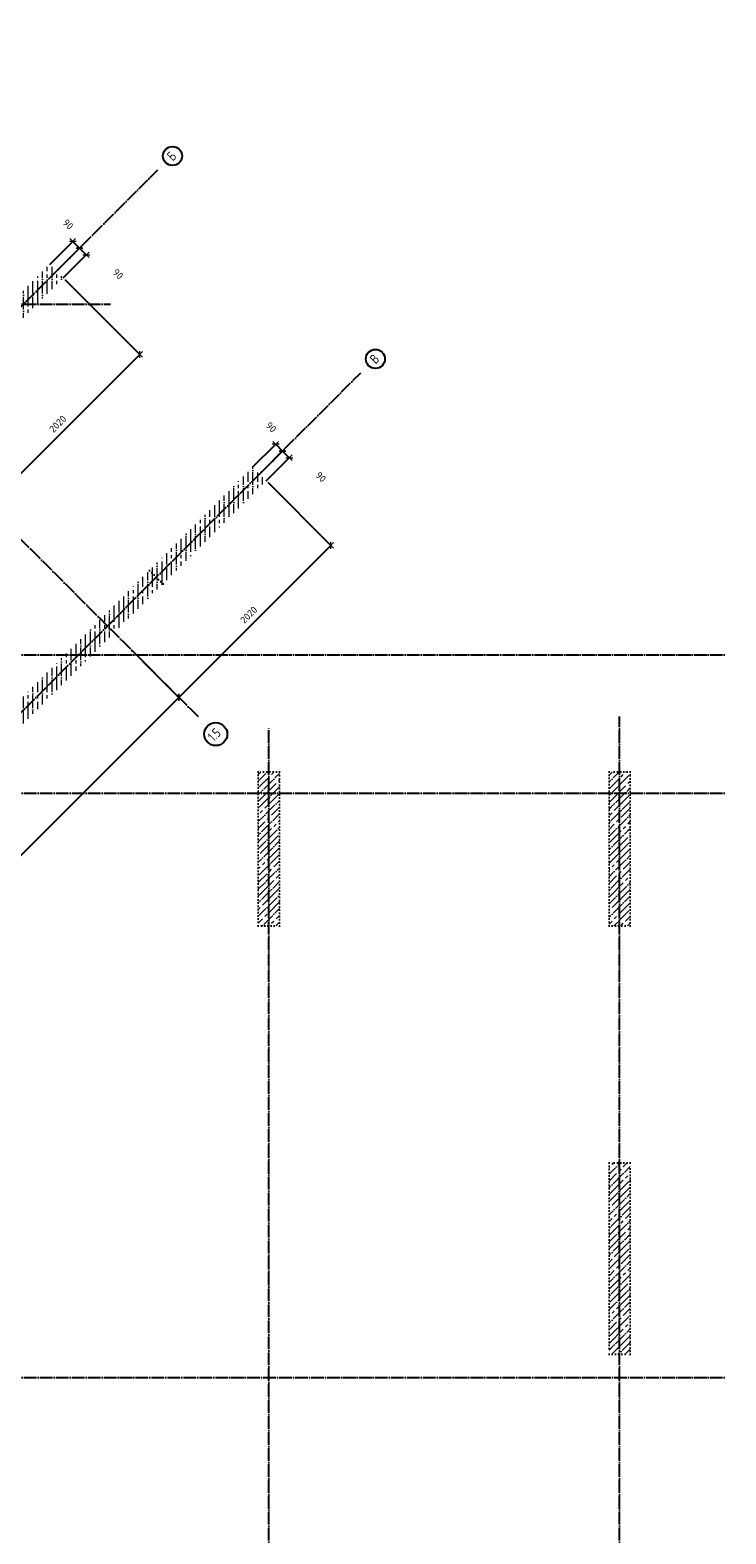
# Model space of a CAD drawing. Header units: millimetres. Extents: x -37663 to 118746, y -2869 to 47508.
# Tile 22 of 54: x 19503 to 26050, y 6929 to 21080. Entities that reach past the tile are written whole.
import ezdxf

# ---------------------------------------------------------------- set-up
doc = ezdxf.new("R2010")
doc.units = ezdxf.units.MM
doc.header["$PDMODE"] = 65
for name, pattern in [('______11', [150, 120, -15, 0, -15]), ('______5', [330, 240, -30, 30, -30]), ('______9', [30, 0, -30])]:
    doc.linetypes.add(name, pattern=pattern)
for name, color, linetype, lineweight in [('Колонна (1)', 7, 'Continuous', 35), ('Колонна (2)', 7, 'Continuous', 35), ('Размерная линия_ общее', 7, 'Continuous', 13), ('Стена_ общее', 7, 'Continuous', 35)]:
    doc.layers.add(name, color=color, linetype=linetype, lineweight=lineweight)
doc.layers.add('Осевая линия_ общее', color=7, linetype='______5', lineweight=13, true_color=0xa0a0a0)
doc.styles.add('ISOCPEUR', font='ISOCPEUR')
doc.dimstyles.new('DIMSTYLE_3', dxfattribs={"dimtxt": 66, "dimasz": 75, "dimexe": 0, "dimexo": 0, "dimgap": 33, "dimtad": 2, "dimdec": 0, "dimrnd": 5, "dimzin": 12, "dimdsep": 46, "dimtxsty": 'ISOCPEUR', "dimblk1": 'ALL_ML_STRICH', "dimblk2": 'ALL_ML_STRICH', "dimsah": 1, "dimcen": 0, "dimclrd": 7, "dimclre": 256, "dimclrt": 7, "dimadec": 0, "dimazin": 0, "dimtfac": 1, "dimtdec": 0, "dimtix": 1, "dimtmove": 2, "dimatfit": 3, "dimfxl": 0, "dimtzin": 0, "dimlwd": 0, "dimlwe": -3, "dimarcsym": 0})
doc.dimstyles.new('DIMSTYLE_5', dxfattribs={"dimtxt": 66, "dimasz": 75, "dimexe": 0, "dimexo": 0, "dimgap": 33, "dimtad": 2, "dimdec": 0, "dimrnd": 5, "dimzin": 12, "dimdsep": 46, "dimtxsty": 'ISOCPEUR', "dimblk1": 'ALL_ML_STRICH', "dimblk2": 'ALL_ML_STRICH', "dimsah": 1, "dimcen": 0, "dimclrd": 7, "dimclre": 256, "dimclrt": 7, "dimadec": 0, "dimazin": 0, "dimtfac": 1, "dimtdec": 0, "dimtix": 1, "dimtmove": 2, "dimatfit": 3, "dimfxl": 0, "dimtvp": 1.2, "dimtzin": 0, "dimlwd": 0, "dimlwe": -3, "dimarcsym": 0})
pattern_1 = [(45, (0, 0), (-63.6396, 63.6396), [120, -15, 0, -15]), (45, (-31.82, 31.82), (-63.6396, 63.6396), [240, -30, 30, -30])]
pattern_2 = [(90, (0, 0), (-90, 6e-15), [120, -15, 0, -15]), (90, (-45, 6e-15), (-90, 6e-15), [240, -30, 30, -30])]

# ---------------------------------------------------------------- blocks, each defined once
blk = doc.blocks.new('ALL_ML_STRICH')
at = {"color": 0, "linetype": 'ByBlock', "lineweight": -2}
for p, q in [((-1, 0), (0.5, 0)), ((-0.3, -0.3), (0.3, 0.3)), ((0, -0.5), (0, 0.5))]:
    blk.add_line(p, q, dxfattribs=at)
blk = doc.blocks.new('*D155')
at = {"layer": 'DEFPOINTS', "color": 7, "linetype": 'Continuous', "lineweight": 13, "transparency": 33554687}
for p in [(20032, 18965), (19737, 18797), (19801, 18734)]:
    blk.add_point(p, dxfattribs=at)
at = {"layer": 'Размерная линия_ общее', "color": 253, "linetype": 'Continuous', "lineweight": -2, "true_color": 0xa0a0a0, "transparency": 33554687}
for p, q in [((19752, 18812), (19969, 19029)), ((19815, 18748), (20032, 18965))]:
    blk.add_line(p, q, dxfattribs=at)
at = {"layer": 'Размерная линия_ общее', "color": 7, "linetype": 'Continuous', "lineweight": -2, "transparency": 33554687}
blk.add_line((20032, 18965), (19969, 19029), dxfattribs=at)
at = {"layer": 'Размерная линия_ общее', "color": 7, "linetype": 'Continuous', "lineweight": 13, "transparency": 33554687, "xscale": 75, "yscale": 75, "zscale": 75}
for p, rotation in [((19969, 19029), 134.9999999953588), ((20032, 18965), 314.9999999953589)]:
    blk.add_blockref('ALL_ML_STRICH', p, dxfattribs=dict(at, rotation=rotation))
at = {"layer": 'Размерная линия_ общее', "color": 7, "linetype": 'Continuous', "lineweight": 13, "transparency": 33554687, "insert": (20330, 18784), "char_height": 66, "width": 132, "attachment_point": 5, "rotation": 315, "style": 'ISOCPEUR'}
blk.add_mtext('\\A1;{90}', dxfattribs=at)
blk = doc.blocks.new('*D156')
at = {"layer": 'DEFPOINTS', "color": 7, "linetype": 'Continuous', "lineweight": 13, "transparency": 33554687}
for p in [(19969, 19029), (19674, 18861), (19737, 18797)]:
    blk.add_point(p, dxfattribs=at)
at = {"layer": 'Размерная линия_ общее', "color": 253, "linetype": 'Continuous', "lineweight": -2, "true_color": 0xa0a0a0, "transparency": 33554687}
for p, q in [((19688, 18875), (19905, 19092)), ((19752, 18812), (19969, 19029))]:
    blk.add_line(p, q, dxfattribs=at)
at = {"layer": 'Размерная линия_ общее', "color": 7, "linetype": 'Continuous', "lineweight": -2, "transparency": 33554687}
blk.add_line((19969, 19029), (19905, 19092), dxfattribs=at)
at = {"layer": 'Размерная линия_ общее', "color": 7, "linetype": 'Continuous', "lineweight": 13, "transparency": 33554687, "xscale": 75, "yscale": 75, "zscale": 75}
for p, rotation in [((19905, 19092), 134.9999999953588), ((19969, 19029), 314.9999999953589)]:
    blk.add_blockref('ALL_ML_STRICH', p, dxfattribs=dict(at, rotation=rotation))
at = {"layer": 'Размерная линия_ общее', "color": 7, "linetype": 'Continuous', "lineweight": 13, "transparency": 33554687, "insert": (19861, 19252), "char_height": 66, "width": 132, "attachment_point": 5, "rotation": 315, "style": 'ISOCPEUR'}
blk.add_mtext('\\A1;{90}', dxfattribs=at)
blk = doc.blocks.new('*D157')
at = {"layer": 'DEFPOINTS', "color": 7, "linetype": 'Continuous', "lineweight": 13, "transparency": 33554687}
for p in [(21942, 17056), (21647, 16888), (21710, 16825)]:
    blk.add_point(p, dxfattribs=at)
at = {"layer": 'Размерная линия_ общее', "color": 253, "linetype": 'Continuous', "lineweight": -2, "true_color": 0xa0a0a0, "transparency": 33554687}
for p, q in [((21661, 16902), (21878, 17119)), ((21724, 16839), (21942, 17056))]:
    blk.add_line(p, q, dxfattribs=at)
at = {"layer": 'Размерная линия_ общее', "color": 7, "linetype": 'Continuous', "lineweight": -2, "transparency": 33554687}
blk.add_line((21942, 17056), (21878, 17119), dxfattribs=at)
at = {"layer": 'Размерная линия_ общее', "color": 7, "linetype": 'Continuous', "lineweight": 13, "transparency": 33554687, "xscale": 75, "yscale": 75, "zscale": 75}
for p, rotation in [((21878, 17119), 134.9999999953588), ((21942, 17056), 314.9999999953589)]:
    blk.add_blockref('ALL_ML_STRICH', p, dxfattribs=dict(at, rotation=rotation))
at = {"layer": 'Размерная линия_ общее', "color": 7, "linetype": 'Continuous', "lineweight": 13, "transparency": 33554687, "insert": (22239, 16875), "char_height": 66, "width": 132, "attachment_point": 5, "rotation": 315, "style": 'ISOCPEUR'}
blk.add_mtext('\\A1;{90}', dxfattribs=at)
blk = doc.blocks.new('*D158')
at = {"layer": 'DEFPOINTS', "color": 7, "linetype": 'Continuous', "lineweight": 13, "transparency": 33554687}
for p in [(21878, 17119), (21583, 16952), (21647, 16888)]:
    blk.add_point(p, dxfattribs=at)
at = {"layer": 'Размерная линия_ общее', "color": 253, "linetype": 'Continuous', "lineweight": -2, "true_color": 0xa0a0a0, "transparency": 33554687}
for p, q in [((21597, 16966), (21814, 17183)), ((21661, 16902), (21878, 17119))]:
    blk.add_line(p, q, dxfattribs=at)
at = {"layer": 'Размерная линия_ общее', "color": 7, "linetype": 'Continuous', "lineweight": -2, "transparency": 33554687}
blk.add_line((21878, 17119), (21814, 17183), dxfattribs=at)
at = {"layer": 'Размерная линия_ общее', "color": 7, "linetype": 'Continuous', "lineweight": 13, "transparency": 33554687, "xscale": 75, "yscale": 75, "zscale": 75}
for p, rotation in [((21814, 17183), 134.9999999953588), ((21878, 17119), 314.9999999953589)]:
    blk.add_blockref('ALL_ML_STRICH', p, dxfattribs=dict(at, rotation=rotation))
at = {"layer": 'Размерная линия_ общее', "color": 7, "linetype": 'Continuous', "lineweight": 13, "transparency": 33554687, "insert": (21771, 17343), "char_height": 66, "width": 132, "attachment_point": 5, "rotation": 315, "style": 'ISOCPEUR'}
blk.add_mtext('\\A1;{90}', dxfattribs=at)
blk = doc.blocks.new('*D192')
at = {"layer": 'DEFPOINTS', "color": 7, "linetype": 'Continuous', "lineweight": 13, "transparency": 33554687}
for p in [(20439, 15264), (14595, 9710), (15203, 9102)]:
    blk.add_point(p, dxfattribs=at)
at = {"layer": 'Размерная линия_ общее', "color": 253, "linetype": 'Continuous', "lineweight": -2, "true_color": 0xa0a0a0, "transparency": 33554687}
for p, q in [((20453, 15250), (20902, 14801)), ((14609, 9695), (15203, 9102))]:
    blk.add_line(p, q, dxfattribs=at)
at = {"layer": 'Размерная линия_ общее', "color": 7, "linetype": 'Continuous', "lineweight": -2, "transparency": 33554687}
blk.add_line((15203, 9102), (20902, 14801), dxfattribs=at)
at = {"layer": 'Размерная линия_ общее', "color": 7, "linetype": 'Continuous', "lineweight": 13, "transparency": 33554687, "xscale": 75, "yscale": 75, "zscale": 75}
for p, rotation in [((20902, 14801), 44.99999999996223), ((15203, 9102), 224.9999999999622)]:
    blk.add_blockref('ALL_ML_STRICH', p, dxfattribs=dict(at, rotation=rotation))
at = {"layer": 'Размерная линия_ общее', "color": 7, "linetype": 'Continuous', "lineweight": 13, "transparency": 33554687, "insert": (17996, 12013), "char_height": 66, "width": 264, "attachment_point": 5, "rotation": 45, "style": 'ISOCPEUR'}
blk.add_mtext('\\A1;{8060}', dxfattribs=at)
blk = doc.blocks.new('*D193')
at = {"layer": 'DEFPOINTS', "color": 7, "linetype": 'Continuous', "lineweight": 13, "transparency": 33554687}
for p in [(21724, 16839), (20439, 15264), (20902, 14801)]:
    blk.add_point(p, dxfattribs=at)
at = {"layer": 'Размерная линия_ общее', "color": 253, "linetype": 'Continuous', "lineweight": -2, "true_color": 0xa0a0a0, "transparency": 33554687}
for p, q in [((21739, 16825), (22332, 16231)), ((20453, 15250), (20902, 14801))]:
    blk.add_line(p, q, dxfattribs=at)
at = {"layer": 'Размерная линия_ общее', "color": 7, "linetype": 'Continuous', "lineweight": -2, "transparency": 33554687}
blk.add_line((20902, 14801), (22332, 16231), dxfattribs=at)
at = {"layer": 'Размерная линия_ общее', "color": 7, "linetype": 'Continuous', "lineweight": 13, "transparency": 33554687, "xscale": 75, "yscale": 75, "zscale": 75}
for p, rotation in [((22332, 16231), 44.99999999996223), ((20902, 14801), 224.9999999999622)]:
    blk.add_blockref('ALL_ML_STRICH', p, dxfattribs=dict(at, rotation=rotation))
at = {"layer": 'Размерная линия_ общее', "color": 7, "linetype": 'Continuous', "lineweight": 13, "transparency": 33554687, "insert": (21561, 15577), "char_height": 66, "width": 264, "attachment_point": 5, "rotation": 45, "style": 'ISOCPEUR'}
blk.add_mtext('\\A1;{2020}', dxfattribs=at)
blk = doc.blocks.new('СЛОЖНЫЙ_ОБЪЕКТ_1')
at = {"layer": 'Осевая линия_ общее', "color": 253, "linetype": '______11', "lineweight": -3, "true_color": 0xa0a0a0, "transparency": 33554687}
for p, q in [((21087, 14617), (14624, 21080)), ((3543, 2603), (20705, 19765)), ((-2770, 18500), (20260, 18500)), ((5452, 694), (22614, 17855)), ((-2770, 15200), (26050, 15200)), ((25050, -2590), (25050, 14620)), ((21750, -2590), (21750, 14510)), ((-2770, 13900), (26050, 13900)), ((-2770, 8400), (26050, 8400))]:
    blk.add_line(p, q, dxfattribs=at)
at = {"layer": 'Осевая линия_ общее', "color": 7, "linetype": 'Continuous', "lineweight": 25, "transparency": 33554687}
for centre, radius in [((20843, 19895), 89.6), ((22752, 17985), 89.6), ((21250, 14455), 108)]:
    blk.add_circle(centre, radius, dxfattribs=at)
at = {"layer": 'Осевая линия_ общее', "color": 7, "linetype": 'Continuous', "lineweight": 25, "transparency": 33554687, "char_height": 90, "attachment_point": 7, "rotation": 45, "style": 'ISOCPEUR'}
for s, insert, width in [('\\W0.80;Б', (20845, 19842), 107.95), ('\\W0.80;В', (22754, 17932), 107.95), ('\\W0.79;1.5', (21230, 14379), 170.42)]:
    blk.add_mtext(s, dxfattribs=dict(at, insert=insert, width=width))
blk = doc.blocks.new('*D337')
at = {"layer": 'DEFPOINTS', "color": 7, "linetype": 'Continuous', "lineweight": 13, "transparency": 33554687}
for p in [(19815, 18748), (18385, 17318), (19106, 16598)]:
    blk.add_point(p, dxfattribs=at)
at = {"layer": 'Размерная линия_ общее', "color": 253, "linetype": 'Continuous', "lineweight": -2, "true_color": 0xa0a0a0, "transparency": 33554687}
for p, q in [((19829, 18734), (20535, 18028)), ((18400, 17304), (19106, 16598))]:
    blk.add_line(p, q, dxfattribs=at)
at = {"layer": 'Размерная линия_ общее', "color": 7, "linetype": 'Continuous', "lineweight": -2, "transparency": 33554687}
blk.add_line((19106, 16598), (20535, 18028), dxfattribs=at)
at = {"layer": 'Размерная линия_ общее', "color": 7, "linetype": 'Continuous', "lineweight": 13, "transparency": 33554687, "xscale": 75, "yscale": 75, "zscale": 75}
for p, rotation in [((20535, 18028), 44.99999999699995), ((19106, 16598), 224.9999999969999)]:
    blk.add_blockref('ALL_ML_STRICH', p, dxfattribs=dict(at, rotation=rotation))
at = {"layer": 'Размерная линия_ общее', "color": 7, "linetype": 'Continuous', "lineweight": 13, "transparency": 33554687, "insert": (19764, 17374), "char_height": 66, "width": 264, "attachment_point": 5, "rotation": 45, "style": 'ISOCPEUR'}
blk.add_mtext('\\A1;{2020}', dxfattribs=at)

msp = doc.modelspace()

# ---------------------------------------------------------------- hatches: boundary and pattern name
at = {"layer": 'Колонна (1)', "lineweight": 18, "transparency": 33554687}
h = msp.add_hatch(dxfattribs=at)
h.set_pattern_fill('__________539', color=256, scale=30, style=0, pattern_type=2)
h.set_pattern_definition(pattern_1)
h.paths.add_polyline_path([(24950, 10420), (24950, 8620), (25150, 8620), (25150, 10420)], flags=0)
at = {"layer": 'Колонна (2)', "lineweight": 18, "transparency": 33554687}
h = msp.add_hatch(dxfattribs=at)
h.set_pattern_fill('__________539', color=256, scale=30, style=0, pattern_type=2)
h.set_pattern_definition(pattern_1)
h.paths.add_polyline_path([(21650, 14100), (21650, 12650), (21850, 12650), (21850, 14100)], flags=0)
h = msp.add_hatch(dxfattribs=at)
h.set_pattern_fill('__________539', color=256, scale=30, style=0, pattern_type=2)
h.set_pattern_definition(pattern_1)
h.paths.add_polyline_path([(24950, 14100), (24950, 12650), (25150, 12650), (25150, 14100)], flags=0)
at = {"layer": 'Стена_ общее', "linetype": 'Continuous', "lineweight": 18, "transparency": 33554687}
h = msp.add_hatch(dxfattribs=at)
h.set_pattern_fill('__________541', scale=30, style=0, pattern_type=2)
h.set_pattern_definition(pattern_2)
h.paths.add_polyline_path([(18845, 17777.7), (19815.3, 18748), (19688, 18875.2), (18717.8, 17905)], flags=0)
h = msp.add_hatch(dxfattribs=at)
h.set_pattern_fill('__________541', scale=30, style=0, pattern_type=2)
h.set_pattern_definition(pattern_2)
h.paths.add_polyline_path([(21597.2, 16966), (20626.9, 15995.8), (20754.2, 15868.5), (21724.5, 16838.8)], flags=0)
h = msp.add_hatch(dxfattribs=at)
h.set_pattern_fill('__________541', scale=30, style=0, pattern_type=2)
h.set_pattern_definition(pattern_2)
h.paths.add_polyline_path([(20626.9, 15995.8), (18792, 14160.9), (18919.3, 14033.6), (20754.2, 15868.5)], flags=0)

# ---------------------------------------------------------------- linework, layer by layer
at = {"layer": 'Колонна (1)', "color": 7, "linetype": '______9', "lineweight": -3, "transparency": 33554687}
for p, q in [((24950, 10420), (24950, 8620)), ((25150, 10420), (24950, 10420)), ((25150, 8620), (25150, 10420)), ((24950, 8620), (25150, 8620))]:
    msp.add_line(p, q, dxfattribs=at)
at = {"layer": 'Колонна (2)', "color": 7, "linetype": '______9', "lineweight": -3, "transparency": 33554687}
for p, q in [((21650, 14100), (21650, 12650)), ((21850, 14100), (21650, 14100)), ((21850, 12650), (21850, 14100)), ((24950, 14100), (24950, 12650)), ((25150, 14100), (24950, 14100)), ((25150, 12650), (25150, 14100)), ((21650, 12650), (21850, 12650)), ((24950, 12650), (25150, 12650))]:
    msp.add_line(p, q, dxfattribs=at)
at = {"layer": 'Стена_ общее', "color": 7, "linetype": '______9', "lineweight": -3, "transparency": 33554687}
for p, q in [((20754.2, 15868.5), (20626.9, 15995.8)), ((20626.9, 15995.8), (20754.2, 15868.5))]:
    msp.add_line(p, q, dxfattribs=at)

# ---------------------------------------------------------------- block references
at = {"layer": 'Осевая линия_ общее', "color": 253, "linetype": '______11', "lineweight": -3, "true_color": 0xa0a0a0, "transparency": 33554687}
msp.add_blockref('СЛОЖНЫЙ_ОБЪЕКТ_1', (0, 0), dxfattribs=at)

# ---------------------------------------------------------------- dimensions: what is measured, and where the dimension line sits
at = {"layer": 'Размерная линия_ общее', "color": 7, "linetype": 'Continuous', "lineweight": 13, "transparency": 33554687}
for base, p1, p2, angle, dimstyle, picture, middle in [((19905.1, 19092.3), (19751.6, 18811.6), (19688, 18875.2), 135, 'DIMSTYLE_5', '*D156', (19861.4, 19252.4)), ((19968.7, 19028.6), (19815.3, 18748), (19751.6, 18811.6), 135, 'DIMSTYLE_5', '*D155', (20330.2, 18783.9)), ((20535.4, 18027.9), (18399.6, 17304), (19829.4, 18733.8), 45, 'DIMSTYLE_3', '*D337', (19764.1, 17374)), ((21814.2, 17183.1), (21660.8, 16902.4), (21597.2, 16966), 135, 'DIMSTYLE_5', '*D158', (21770.5, 17343.3)), ((21877.9, 17119.5), (21724.5, 16838.8), (21660.8, 16902.4), 135, 'DIMSTYLE_5', '*D157', (22239.4, 16874.7)), ((22332.2, 16231.1), (20453.3, 15250.2), (21738.6, 16824.6), 45, 'DIMSTYLE_3', '*D193', (21560.9, 15577.2)), ((20902.3, 14801.2), (14609.5, 9695.5), (20453.3, 15250.2), 45, 'DIMSTYLE_3', '*D192', (17996.3, 12012.6))]:
    dim = msp.add_linear_dim(base=base, p1=p1, p2=p2, angle=angle, dimstyle=dimstyle, override={"dimpost": '<>', "dimclrd": 7, "dimclre": 253, "dimclrt": 7, "dimlwd": 0, "dimlwe": 65533}, dxfattribs=at)
    dim.commit()
    dim.dimension.update_dxf_attribs({"geometry": picture, "text_midpoint": middle, "dimtype": 160})

doc.saveas('drawing.dxf')
